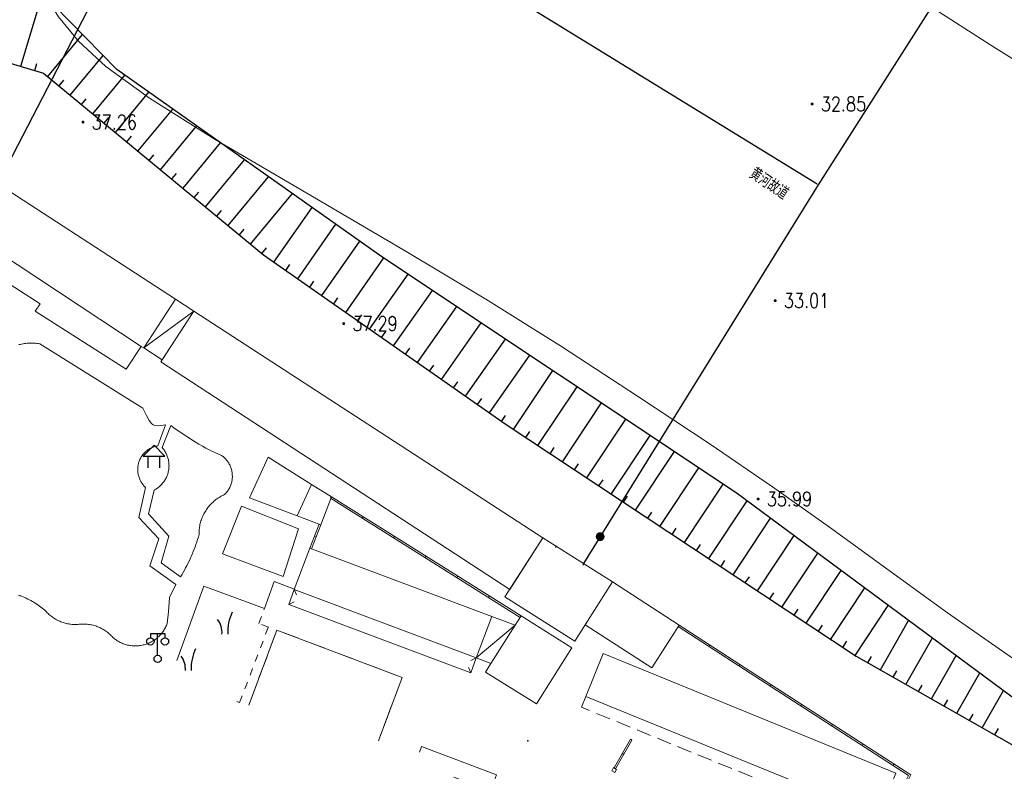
# Model space of a CAD drawing. Extents: x 39508475 to 39522402, y 3783947 to 3795549.
# Tile 211 of 256: x 39518786 to 39518921, y 3790324 to 3790427. Entities that reach past the tile are written whole.
import ezdxf
from ezdxf.enums import TextEntityAlignment as Align

# ---------------------------------------------------------------- set-up
doc = ezdxf.new("R2010")
doc.units = 0
doc.header["$PDSIZE"] = 0.2
for name, pattern in [('X0', [4, 3, -1]), ('X5', [3, 2, -1]), ('X6', [2, 1, -1])]:
    doc.linetypes.add(name, pattern=pattern)
doc.layers.get('0').update_dxf_attribs({"linetype": 'CONTINUOUS'})
doc.layers.get('Defpoints').update_dxf_attribs({"linetype": 'CONTINUOUS'})
for name, color, linetype in [('DLDW', 14, 'CONTINUOUS'), ('DLSS', 4, 'CONTINUOUS'), ('DMTZ', 3, 'CONTINUOUS'), ('GCD', 1, 'CONTINUOUS'), ('JCDL_CLKZD', 142, 'CONTINUOUS'), ('JCDL_DMX_F', 30, 'CONTINUOUS'), ('JCDL_JMDD_F', 231, 'CONTINUOUS'), ('JCDL_JMDM_F', 231, 'CONTINUOUS'), ('JCDL_JMDX_F', 231, 'CONTINUOUS'), ('JCDL_ZBM', 3, 'CONTINUOUS'), ('JMD', 6, 'CONTINUOUS'), ('SXSS', 5, 'CONTINUOUS'), ('ZBTZ', 3, 'CONTINUOUS'), ('ZJ', 7, 'CONTINUOUS'), ('断面线', 2, 'CONTINUOUS')]:
    doc.layers.add(name, color=color, linetype=linetype)
for name, color, linetype, lineweight in [('JCDL_JMDX', 1, 'CONTINUOUS', 0), ('JCDL_SXM', 5, 'CONTINUOUS', 0), ('JCDL_ZBX_F', 7, 'CONTINUOUS', 0), ('TEXTL_ZJ', 7, 'CONTINUOUS', 0), ('管理边界', 1, 'CONTINUOUS', 30)]:
    doc.layers.add(name, color=color, linetype=linetype, lineweight=lineweight)
doc.styles.add('HZ', font='rs', dxfattribs={"width": 0.8, "bigfont": 'hztxt'})
doc.styles.get("Standard").update_dxf_attribs({"font": 'txt', "width": 1.1})
doc.linetypes.add('X19', pattern='A,4.5,[145,symbolx.shx,S=1,R=0,X=0,Y=1],4.5,-0.5,[146,symbolx.shx,S=1,R=0,X=0,Y=0],-0.5', length=10)
doc.linetypes.add('X35', pattern='A,2,[150,AAA.SHX,S=1,R=0,X=0,Y=1],2,[177,AAA.SHX,S=1,R=0,X=0,Y=0.8],1e-09', length=4)
doc.dimstyles.get("Standard").update_dxf_attribs({"dimtxt": 0.18, "dimasz": 0.18, "dimexe": 0.18, "dimexo": 0.0625, "dimgap": 0.09, "dimtad": 0, "dimtih": 1, "dimtoh": 1, "dimdec": 4, "dimzin": 0, "dimdsep": 46, "dimtxsty": 'Standard', "dimcen": 0.09, "dimadec": 0, "dimazin": 0, "dimtfac": 1, "dimtdec": 4, "dimtofl": 0, "dimtmove": 0, "dimatfit": 3, "dimfxl": 1, "dimtolj": 1, "dimtzin": 0, "dimarcsym": 0})

# ---------------------------------------------------------------- blocks, each defined once
blk = doc.blocks.new('9381003')
at = {"color": 0}
for centre, radius, start, end in [((6.45, 0.35), 6.0601, 154.069194, 183.310942), ((-3.325, 0.2125), 2.9327, 355.844786, 37.553702)]:
    blk.add_arc(centre, radius, start, end, dxfattribs=at)
blk = doc.blocks.new('3521000')
at = {"color": 0}
for p, q in [((-1, 3.5), (1, 3.5)), ((0, 0.5), (0, 3.5))]:
    blk.add_line(p, q, dxfattribs=at)
at = {"color": 0, "linetype": 'Continuous', "flags": 128}
for points in [[(-1, 3.5), (-1, 2.9)], [(1, 3.5), (1, 2.9)]]:
    blk.add_lwpolyline(points, dxfattribs=at)
at = {"color": 0}
for centre in [(-1, 2.4), (1, 2.4), (0, 0)]:
    blk.add_circle(centre, 0.5, dxfattribs=at)
blk = doc.blocks.new('3621000')
at = {"color": 0}
for p, q in [((0, 3.1), (-1.5, 1.6)), ((1.5, 1.6), (0, 3.1)), ((-1.5, 1.6), (1.5, 1.6)), ((-0.8, 0), (-0.8, 1.6)), ((0.8, 0), (0.8, 1.6))]:
    blk.add_line(p, q, dxfattribs=at)
blk = doc.blocks.new('gc200')
at = {"const_width": 0.2}
blk.add_lwpolyline([(-0.1, 0, 1), (0.1, 0, 1)], format="xyb", close=True, dxfattribs=at)
blk = doc.blocks.new('*D331')
at = {"layer": 'Defpoints', "color": 0, "linetype": 'Continuous', "transparency": 16777216}
for p in [(39518809.88, 3790456.86), (39518895.07, 3790404.49), (39518895.07, 3790404.49)]:
    blk.add_point(p, dxfattribs=at)
at = {"layer": '管理边界', "color": 0, "linetype": 'Continuous', "lineweight": -2, "transparency": 16777216}
for p, q in [((39518809.91, 3790456.91), (39518809.97, 3790457.01)), ((39518810.03, 3790456.76), (39518852.18, 3790430.85)), ((39518894.92, 3790404.58), (39518852.77, 3790430.49)), ((39518895.1, 3790404.54), (39518895.17, 3790404.64))]:
    blk.add_line(p, q, dxfattribs=at)
at = {"layer": '管理边界', "color": 0, "linetype": 'Continuous', "transparency": 16777216}
for points in [[(39518810.04, 3790456.79), (39518810.01, 3790456.74), (39518809.88, 3790456.86)], [(39518894.93, 3790404.61), (39518894.9, 3790404.56), (39518895.07, 3790404.49)]]:
    blk.add_solid(points, dxfattribs=at)
at = {"layer": '管理边界', "color": 0, "linetype": 'Continuous', "transparency": 16777216, "insert": (39518852.47, 3790430.67), "char_height": 0.18, "attachment_point": 5}
blk.add_mtext('\\A1;100.0032', dxfattribs=at)

msp = doc.modelspace()

# ---------------------------------------------------------------- linework, layer by layer
at = {"layer": 'DLSS', "linetype": 'Continuous', "lineweight": 0}
for points in [[(39518805.822, 3790371.651), (39518804.757, 3790368.768)], [(39518806.533, 3790371.54501), (39518805.364, 3790368.53401)], [(39518803.099, 3790363.08901), (39518802.17999, 3790358.95801), (39518804.89, 3790356.06101), (39518803.699, 3790352.363), (39518807.232, 3790349.798)], [(39518807.876, 3790350.84401), (39518805.235, 3790352.776), (39518806.296, 3790356.43101), (39518803.48299, 3790359.453), (39518804.263, 3790362.71299)]]:
    msp.add_lwpolyline(points, dxfattribs=at)
at = {"layer": 'DLSS', "linetype": 'X6', "lineweight": 0}
msp.add_lwpolyline([(39518815.56274, 3790333.8088), (39518815.957, 3790333.647), (39518819.886, 3790343.983), (39518818.57102, 3790344.48286), (39518819.353, 3790346.54)], dxfattribs=at)
at = {"layer": 'DLSS', "color": 114, "linetype": 'X0', "lineweight": 0, "true_color": 0x009944}
for points in [[(39518817.20335, 3790333.27784), (39518821.047, 3790343.561), (39518838.187, 3790337.06)], [(39518838.187, 3790337.06), (39518834.93221, 3790328.41626)], [(39518840.55888, 3790326.87333), (39518840.804, 3790327.632), (39518851.07601, 3790323.753), (39518850.24276, 3790321.5465), (39518845.25167, 3790323.43128)]]:
    msp.add_lwpolyline(points, dxfattribs=at)
at = {"layer": 'DMTZ', "linetype": 'Continuous'}
for p, q in [((39518786.03368, 3790420.71915), (39518789.00781, 3790430.68733)), ((39518789.72662, 3790419.31331), (39518794.47912, 3790425.05545)), ((39518792.8081, 3790416.76291), (39518797.28284, 3790422.16945)), ((39518787.95019, 3790420.14733), (39518788.2361, 3790421.10559)), ((39518795.88957, 3790414.21252), (39518800.24535, 3790419.47532)), ((39518791.26736, 3790418.03811), (39518791.90496, 3790418.80848)), ((39518798.97105, 3790411.66213), (39518803.52286, 3790417.16179)), ((39518794.34883, 3790415.48772), (39518794.98643, 3790416.25809)), ((39518802.05252, 3790409.11173), (39518806.80038, 3790414.84826)), ((39518797.43031, 3790412.93732), (39518798.06791, 3790413.70769)), ((39518805.134, 3790406.56134), (39518810.0779, 3790412.53474)), ((39518800.51179, 3790410.38693), (39518801.14938, 3790411.1573)), ((39518808.21548, 3790404.01095), (39518813.35542, 3790410.22121)), ((39518803.59326, 3790407.83654), (39518804.23086, 3790408.60691)), ((39518811.29695, 3790401.46055), (39518816.63294, 3790407.90768)), ((39518806.67474, 3790405.28614), (39518807.31234, 3790406.05651)), ((39518814.37843, 3790398.91016), (39518819.91045, 3790405.59415)), ((39518809.75621, 3790402.73575), (39518810.39381, 3790403.50612)), ((39518817.4599, 3790396.35977), (39518823.18797, 3790403.28062)), ((39518812.83769, 3790400.18536), (39518813.47529, 3790400.95573)), ((39518820.62528, 3790393.91949), (39518825.8588, 3790401.39535)), ((39518815.91917, 3790397.63496), (39518816.55676, 3790398.40533)), ((39518823.90212, 3790391.62552), (39518829.1267, 3790399.08861)), ((39518827.17896, 3790389.33155), (39518832.3946, 3790396.78187)), ((39518819.00064, 3790395.08457), (39518819.63824, 3790395.85494)), ((39518830.45581, 3790387.03758), (39518835.66721, 3790394.48185)), ((39518822.2637, 3790392.77251), (39518822.83719, 3790393.59172)), ((39518825.54054, 3790390.47854), (39518826.11404, 3790391.29775)), ((39518833.73265, 3790384.74361), (39518838.99603, 3790392.26213)), ((39518837.00949, 3790382.44963), (39518842.32485, 3790390.0424)), ((39518828.81739, 3790388.18456), (39518829.39088, 3790389.00377)), ((39518840.28633, 3790380.15566), (39518845.65367, 3790387.82267)), ((39518832.09423, 3790385.89059), (39518832.66772, 3790386.7098)), ((39518835.37107, 3790383.59662), (39518835.94456, 3790384.41583)), ((39518843.56317, 3790377.86169), (39518848.98248, 3790385.60294)), ((39518846.84002, 3790375.56772), (39518852.3113, 3790383.38322)), ((39518838.64791, 3790381.30265), (39518839.2214, 3790382.12186)), ((39518850.11686, 3790373.27375), (39518855.64012, 3790381.16349)), ((39518841.92475, 3790379.00868), (39518842.49825, 3790379.82789)), ((39518853.41374, 3790371.0092), (39518858.75991, 3790379.08315)), ((39518845.20159, 3790376.7147), (39518845.77509, 3790377.53392)), ((39518856.74887, 3790368.80084), (39518862.08789, 3790376.86398)), ((39518848.47844, 3790374.42073), (39518849.05193, 3790375.23994)), ((39518860.08401, 3790366.59248), (39518865.41587, 3790374.64481)), ((39518851.75528, 3790372.12676), (39518852.32877, 3790372.94597)), ((39518863.41915, 3790364.38411), (39518868.74385, 3790372.42564)), ((39518855.08131, 3790369.90502), (39518855.6334, 3790370.73881)), ((39518866.75428, 3790362.17575), (39518872.07183, 3790370.20647)), ((39518858.41644, 3790367.69666), (39518858.96853, 3790368.53044)), ((39518870.08942, 3790359.96738), (39518875.39981, 3790367.9873)), ((39518861.75158, 3790365.48829), (39518862.30367, 3790366.32208)), ((39518873.42455, 3790357.75902), (39518878.72779, 3790365.76813)), ((39518865.08671, 3790363.27993), (39518865.6388, 3790364.11371)), ((39518876.75969, 3790355.55066), (39518882.05578, 3790363.54896)), ((39518868.42185, 3790361.07157), (39518868.97394, 3790361.90535)), ((39518880.09482, 3790353.34229), (39518885.33339, 3790361.25373)), ((39518871.75698, 3790358.8632), (39518872.30908, 3790359.69699)), ((39518883.42996, 3790351.13393), (39518888.55234, 3790358.8699)), ((39518875.09212, 3790356.65484), (39518875.64421, 3790357.48862)), ((39518886.76509, 3790348.92557), (39518891.77129, 3790356.48607)), ((39518878.42726, 3790354.44648), (39518878.97935, 3790355.28026)), ((39518890.10023, 3790346.7172), (39518894.99024, 3790354.10223)), ((39518881.76239, 3790352.23811), (39518882.31448, 3790353.0719)), ((39518885.09753, 3790350.02975), (39518885.64962, 3790350.86353)), ((39518893.43537, 3790344.50884), (39518898.20919, 3790351.7184)), ((39518888.43266, 3790347.82138), (39518888.98475, 3790348.65517)), ((39518896.7705, 3790342.30047), (39518901.42813, 3790349.33457)), ((39518900.10564, 3790340.09211), (39518904.64708, 3790346.95073)), ((39518891.7678, 3790345.61302), (39518892.31989, 3790346.4468)), ((39518895.10293, 3790343.40466), (39518895.65502, 3790344.23844)), ((39518903.57671, 3790338.10508), (39518907.43109, 3790344.88901)), ((39518898.43807, 3790341.19629), (39518898.99016, 3790342.03008)), ((39518907.05456, 3790336.12909), (39518910.66917, 3790342.491)), ((39518910.53242, 3790334.1531), (39518913.90725, 3790340.093)), ((39518901.83778, 3790339.09307), (39518902.33178, 3790339.96254)), ((39518905.31563, 3790337.11708), (39518905.80963, 3790337.98655)), ((39518914.01027, 3790332.17711), (39518917.14533, 3790337.695)), ((39518908.79349, 3790335.14109), (39518909.28749, 3790336.01056)), ((39518917.48812, 3790330.20112), (39518920.38341, 3790335.297)), ((39518912.27134, 3790333.1651), (39518912.76534, 3790334.03457)), ((39518915.7492, 3790331.18912), (39518916.24319, 3790332.05858)), ((39518919.22705, 3790329.21313), (39518919.72105, 3790330.08259))]:
    msp.add_line(p, q, dxfattribs=at)
at = {"layer": 'DMTZ', "linetype": 'Continuous', "flags": 128}
msp.add_lwpolyline([(39518766.98377, 3790435.97477), (39518772.80104, 3790428.43174), (39518778.6183, 3790422.93161), (39518789.15226, 3790419.78868), (39518819.21804, 3790394.90464), (39518852.26723, 3790371.76837), (39518900.26414, 3790339.98715), (39518958.78705, 3790306.73659), (39518971.30739, 3790296.41018), (39518979.14409, 3790289.28611), (39518994.64907, 3790278.98428), (39519021.4464, 3790263.0335), (39519065.8058, 3790234.45974), (39519103.2704, 3790212.60929), (39519127.47673, 3790199.05445)], dxfattribs=at)
at = {"layer": 'DMTZ', "linetype": 'X35', "lineweight": 0}
for points in [[(39518785.77942, 3790382.62023), (39518785.96535, 3790382.66301), (39518786.15233, 3790382.7009), (39518786.34025, 3790382.73386), (39518786.52897, 3790382.76187), (39518786.71836, 3790382.78492), (39518786.90829, 3790382.80299), (39518787.09863, 3790382.81606), (39518787.28925, 3790382.82414), (39518787.48001, 3790382.8272), (39518787.67079, 3790382.82526), (39518787.86145, 3790382.8183), (39518788.05186, 3790382.80635), (39518788.2419, 3790382.78939), (39518788.43142, 3790382.76746), (39518788.62023, 3790382.74014), (39518802.70065, 3790373.93721), (39518803.21087, 3790372.93696), (39518803.6008, 3790372.24931), (39518803.897, 3790371.83561), (39518804.13217, 3790371.63938), (39518804.37876, 3790371.54523), (39518804.71785, 3790371.5149), (39518805.1887, 3790371.5508), (39518805.822, 3790371.651)], [(39518806.533, 3790371.54501), (39518807.14063, 3790371.11246), (39518808.58747, 3790370.15394), (39518809.64354, 3790369.4653), (39518810.37552, 3790369.0043), (39518810.87118, 3790368.71389), (39518811.31783, 3790368.47413), (39518811.86573, 3790368.20337), (39518812.57439, 3790367.87377), (39518813.49284, 3790367.46131), (39518813.59988, 3790367.38232), (39518813.70359, 3790367.29899), (39518813.80405, 3790367.21177), (39518813.90114, 3790367.12081), (39518813.99469, 3790367.02622), (39518814.08459, 3790366.92815), (39518814.1707, 3790366.82674), (39518814.25289, 3790366.72212), (39518814.33105, 3790366.61446), (39518814.40507, 3790366.50392), (39518814.47483, 3790366.39063), (39518814.54024, 3790366.27478), (39518814.60121, 3790366.15653), (39518814.65763, 3790366.03605), (39518814.70945, 3790365.91352), (39518814.75656, 3790365.7891), (39518814.79892, 3790365.66298), (39518814.83646, 3790365.53535), (39518814.86913, 3790365.40638), (39518814.89687, 3790365.27627), (39518814.91965, 3790365.14519), (39518814.93744, 3790365.01335), (39518814.9502, 3790364.88092), (39518814.95515, 3790364.79887), (39518814.95793, 3790364.74811), (39518814.96061, 3790364.61509), (39518814.95823, 3790364.48207), (39518814.9508, 3790364.34924), (39518814.93834, 3790364.21679), (39518814.92085, 3790364.0849), (39518814.89836, 3790363.95378), (39518814.87091, 3790363.8236), (39518814.83853, 3790363.69456), (39518814.80128, 3790363.56684), (39518814.7592, 3790363.44063), (39518814.71237, 3790363.31611), (39518814.66083, 3790363.19346), (39518814.60467, 3790363.07285), (39518814.54397, 3790362.95446), (39518814.47883, 3790362.83847), (39518814.40932, 3790362.72503), (39518814.33555, 3790362.61431), (39518814.25763, 3790362.50648), (39518814.17567, 3790362.40168), (39518814.08979, 3790362.30007), (39518814.00012, 3790362.2018), (39518813.90648, 3790362.1073), (39518813.74904, 3790362.0368), (39518813.59395, 3790361.96127), (39518813.44117, 3790361.88116), (39518813.29084, 3790361.79655), (39518813.14308, 3790361.70751), (39518812.99804, 3790361.61412), (39518812.85584, 3790361.51646), (39518812.71659, 3790361.41463), (39518812.58044, 3790361.3087), (39518812.44749, 3790361.19877), (39518812.31787, 3790361.08494), (39518812.19169, 3790360.96731), (39518812.06906, 3790360.84598), (39518811.95008, 3790360.72107), (39518811.83487, 3790360.59267), (39518811.72352, 3790360.46091), (39518811.61614, 3790360.3259), (39518811.51282, 3790360.18776), (39518811.41364, 3790360.04661), (39518811.3187, 3790359.90258), (39518811.22809, 3790359.75579), (39518811.14187, 3790359.60637), (39518811.13559, 3790359.5942), (39518811.06013, 3790359.45446), (39518810.98294, 3790359.30019), (39518810.91036, 3790359.14369), (39518810.84247, 3790358.9851), (39518810.77932, 3790358.82457), (39518810.72096, 3790358.66223), (39518810.66746, 3790358.49823), (39518810.61885, 3790358.33271), (39518810.57518, 3790358.16582), (39518810.53648, 3790357.99771), (39518810.5028, 3790357.82853), (39518810.47416, 3790357.65841), (39518810.45058, 3790357.48752), (39518810.43209, 3790357.31601), (39518810.4187, 3790357.14402), (39518810.41043, 3790356.97171), (39518810.40728, 3790356.79923), (39518810.40969, 3790356.62675), (39518810.31164, 3790356.28884), (39518810.20803, 3790355.9526), (39518810.09932, 3790355.61796), (39518809.98554, 3790355.28502), (39518809.8667, 3790354.95385), (39518809.74285, 3790354.62452), (39518809.614, 3790354.29711), (39518809.48018, 3790353.9717), (39518809.34143, 3790353.64837), (39518809.28743, 3790353.52718), (39518809.19778, 3790353.32718), (39518809.04927, 3790353.00821), (39518808.89592, 3790352.69154), (39518808.73777, 3790352.37724), (39518808.57486, 3790352.06538), (39518808.40723, 3790351.75603), (39518808.23491, 3790351.44926), (39518808.05795, 3790351.14516), (39518807.876, 3790350.84401)], [(39518804.757, 3790368.768), (39518804.63228, 3790368.7448), (39518804.50863, 3790368.7164), (39518804.38616, 3790368.68326), (39518804.26507, 3790368.64541), (39518804.14552, 3790368.60292), (39518804.02771, 3790368.55586), (39518803.91179, 3790368.50428), (39518803.79795, 3790368.44827), (39518803.68636, 3790368.38792), (39518803.57718, 3790368.3233), (39518803.47057, 3790368.25452), (39518803.3667, 3790368.18167), (39518803.26571, 3790368.10488), (39518803.16776, 3790368.02425), (39518803.07299, 3790367.9399), (39518802.98154, 3790367.85195), (39518802.89356, 3790367.76055), (39518802.80917, 3790367.66582), (39518802.72849, 3790367.5679), (39518802.65165, 3790367.46695), (39518802.57876, 3790367.36311), (39518802.50994, 3790367.25653), (39518802.44527, 3790367.14738), (39518802.38486, 3790367.03581), (39518802.3288, 3790366.922), (39518802.27717, 3790366.80611), (39518802.23005, 3790366.68831), (39518802.18751, 3790366.56879), (39518802.14962, 3790366.44771), (39518802.11642, 3790366.32526), (39518802.08796, 3790366.20162), (39518802.0643, 3790366.07698), (39518802.04547, 3790365.95151), (39518802.04489, 3790365.94389), (39518802.03148, 3790365.82541), (39518802.02237, 3790365.69887), (39518802.01815, 3790365.57207), (39518802.01883, 3790365.4452), (39518802.02439, 3790365.31846), (39518802.03484, 3790365.19202), (39518802.05016, 3790365.06608), (39518802.07033, 3790364.94082), (39518802.09531, 3790364.81643), (39518802.12508, 3790364.6931), (39518802.15957, 3790364.57101), (39518802.19875, 3790364.45034), (39518802.24256, 3790364.33128), (39518802.29093, 3790364.21399), (39518802.34378, 3790364.09865), (39518802.40105, 3790363.98544), (39518802.46263, 3790363.87452), (39518802.52846, 3790363.76606), (39518802.59841, 3790363.66022), (39518802.6724, 3790363.55716), (39518802.7503, 3790363.45702), (39518802.83201, 3790363.35997), (39518802.91741, 3790363.26614), (39518803.00635, 3790363.17567), (39518803.099, 3790363.08901)], [(39518804.263, 3790362.71299), (39518804.38334, 3790362.77736), (39518804.50106, 3790362.84642), (39518804.61619, 3790362.91971), (39518804.72859, 3790362.99712), (39518804.8381, 3790363.07857), (39518804.94459, 3790363.16394), (39518805.0479, 3790363.25311), (39518805.14791, 3790363.34598), (39518805.24448, 3790363.44242), (39518805.33749, 3790363.5423), (39518805.42681, 3790363.6455), (39518805.51232, 3790363.75186), (39518805.59392, 3790363.86126), (39518805.67149, 3790363.97356), (39518805.74493, 3790364.08859), (39518805.81415, 3790364.20621), (39518805.87905, 3790364.32627), (39518805.93955, 3790364.44861), (39518805.99557, 3790364.57306), (39518806.04704, 3790364.69946), (39518806.09388, 3790364.82765), (39518806.13604, 3790364.95746), (39518806.17345, 3790365.08871), (39518806.20101, 3790365.20101), (39518806.20608, 3790365.22123), (39518806.23388, 3790365.35485), (39518806.2568, 3790365.48939), (39518806.27483, 3790365.62467), (39518806.28793, 3790365.76052), (39518806.29609, 3790365.89675), (39518806.2993, 3790366.03319), (39518806.29756, 3790366.16966), (39518806.29086, 3790366.30598), (39518806.27922, 3790366.44196), (39518806.26265, 3790366.57743), (39518806.24117, 3790366.71221), (39518806.21481, 3790366.84612), (39518806.18361, 3790366.97898), (39518806.14761, 3790367.11062), (39518806.10685, 3790367.24087), (39518806.06139, 3790367.36956), (39518806.01128, 3790367.49651), (39518805.9566, 3790367.62156), (39518805.89742, 3790367.74453), (39518805.83381, 3790367.86529), (39518805.76586, 3790367.98365), (39518805.69366, 3790368.09946), (39518805.6173, 3790368.21258), (39518805.53688, 3790368.32285), (39518805.45252, 3790368.43013), (39518805.364, 3790368.53401)], [(39518807.232, 3790349.798), (39518806.35798, 3790348.03679), (39518806.24941, 3790346.08247), (39518806.05156, 3790344.46873), (39518805.99803, 3790344.32512), (39518805.93937, 3790344.18351), (39518805.87605, 3790344.04393), (39518805.80815, 3790343.90652), (39518805.73572, 3790343.77144), (39518805.65886, 3790343.63884), (39518805.57765, 3790343.50885), (39518805.49218, 3790343.38162), (39518805.40253, 3790343.2573), (39518805.30882, 3790343.13602), (39518805.21114, 3790343.01791), (39518805.1096, 3790342.9031), (39518805.0043, 3790342.79172), (39518804.89538, 3790342.68389), (39518804.78294, 3790342.57973), (39518804.66711, 3790342.47935), (39518804.54802, 3790342.38286), (39518804.4258, 3790342.29038), (39518804.30058, 3790342.20199), (39518804.1725, 3790342.1178), (39518804.0417, 3790342.03791), (39518803.90832, 3790341.96239), (39518803.77252, 3790341.89133), (39518803.63443, 3790341.82482), (39518803.49422, 3790341.76291), (39518803.35203, 3790341.70569), (39518803.20803, 3790341.6532), (39518803.06236, 3790341.60552), (39518802.9152, 3790341.5627), (39518802.76904, 3790341.52576), (39518802.76669, 3790341.52477), (39518802.61701, 3790341.49179), (39518802.46632, 3790341.46378), (39518802.31479, 3790341.44078), (39518802.16257, 3790341.42282), (39518802.00984, 3790341.40991), (39518801.85677, 3790341.40207), (39518801.70353, 3790341.3993), (39518801.55027, 3790341.40162), (39518801.39718, 3790341.40901), (39518801.24442, 3790341.42147), (39518801.09215, 3790341.43899), (39518800.94055, 3790341.46154), (39518800.78978, 3790341.48911), (39518800.64, 3790341.52165), (39518800.49139, 3790341.55914), (39518800.3441, 3790341.60154), (39518800.19829, 3790341.64879), (39518800.05413, 3790341.70085), (39518799.91178, 3790341.75766), (39518799.77138, 3790341.81915), (39518799.6331, 3790341.88526), (39518799.49709, 3790341.95592), (39518799.36349, 3790342.03105), (39518799.23246, 3790342.11056), (39518799.10413, 3790342.19437), (39518798.97866, 3790342.28239), (39518798.85616, 3790342.37452), (39518798.73679, 3790342.47065), (39518798.62067, 3790342.57069), (39518798.50822, 3790342.67483), (39518798.39769, 3790342.79159), (39518798.2834, 3790342.90469), (39518798.16577, 3790343.01429), (39518798.04488, 3790343.1203), (39518797.92085, 3790343.22262), (39518797.7938, 3790343.32115), (39518797.66383, 3790343.41581), (39518797.53108, 3790343.50652), (39518797.39565, 3790343.59318), (39518797.25767, 3790343.67572), (39518797.11727, 3790343.75407), (39518796.97457, 3790343.82815), (39518796.8297, 3790343.8979), (39518796.6828, 3790343.96326), (39518796.53399, 3790344.02416), (39518796.42028, 3790344.06679), (39518796.38342, 3790344.08054), (39518796.23122, 3790344.13237), (39518796.07752, 3790344.17959), (39518795.92248, 3790344.22215), (39518795.76622, 3790344.26003), (39518795.60889, 3790344.29318), (39518795.45063, 3790344.32157), (39518795.29159, 3790344.34519), (39518795.13191, 3790344.364), (39518794.97174, 3790344.37799), (39518794.81121, 3790344.38715), (39518794.65049, 3790344.39148), (39518794.4897, 3790344.39095), (39518794.32901, 3790344.38558), (39518794.16858, 3790344.37498), (39518794.01028, 3790344.3564), (39518793.85145, 3790344.34293), (39518793.69229, 3790344.33418), (39518793.53295, 3790344.33017), (39518793.37355, 3790344.3309), (39518793.21425, 3790344.33637), (39518793.05518, 3790344.34657), (39518792.89648, 3790344.36149), (39518792.7383, 3790344.38113), (39518792.58077, 3790344.40545), (39518792.42403, 3790344.43445), (39518792.26822, 3790344.4681), (39518792.11349, 3790344.50636), (39518791.95996, 3790344.54921), (39518791.80777, 3790344.5966), (39518791.65705, 3790344.64849), (39518791.55299, 3790344.68771), (39518791.50795, 3790344.70484), (39518791.36059, 3790344.7656), (39518791.21509, 3790344.83071), (39518791.0716, 3790344.90012), (39518790.93024, 3790344.97376), (39518790.79112, 3790345.05157), (39518790.65438, 3790345.13348), (39518790.52014, 3790345.21943), (39518790.38851, 3790345.30932), (39518790.25961, 3790345.40309), (39518790.13355, 3790345.50064), (39518790.01045, 3790345.60191), (39518789.89042, 3790345.70678), (39518789.77355, 3790345.81518), (39518789.65996, 3790345.927), (39518789.54974, 3790346.04215), (39518789.443, 3790346.16053), (39518789.34012, 3790346.28228), (39518789.16051, 3790346.43194), (39518788.97759, 3790346.57756), (39518788.79171, 3790346.71937), (39518788.60294, 3790346.85731), (39518788.41137, 3790346.99133), (39518788.21707, 3790347.12137), (39518788.02013, 3790347.24737), (39518787.82063, 3790347.36928), (39518787.61865, 3790347.48705), (39518787.41429, 3790347.60062), (39518787.20763, 3790347.70995), (39518786.99875, 3790347.815), (39518786.78776, 3790347.91571), (39518786.57473, 3790348.01205), (39518786.35975, 3790348.10396), (39518786.14293, 3790348.19143), (39518785.96602, 3790348.25855), (39518785.92435, 3790348.2744), (39518785.7041, 3790348.35284)]]:
    msp.add_lwpolyline(points, dxfattribs=at)
at = {"layer": 'JCDL_CLKZD'}
msp.add_point((39518855.361, 3790328.43), dxfattribs=at)
at = {"layer": 'JCDL_DMX_F', "color": 3, "linetype": 'X35', "lineweight": 0}
for points in [[(39518785.77942, 3790382.62023), (39518785.96535, 3790382.66301), (39518786.15233, 3790382.7009), (39518786.34025, 3790382.73386), (39518786.52897, 3790382.76187), (39518786.71836, 3790382.78492), (39518786.90829, 3790382.80299), (39518787.09863, 3790382.81606), (39518787.28925, 3790382.82414), (39518787.48001, 3790382.8272), (39518787.67079, 3790382.82526), (39518787.86145, 3790382.8183), (39518788.05186, 3790382.80635), (39518788.2419, 3790382.78939), (39518788.43142, 3790382.76746), (39518788.62023, 3790382.74014), (39518802.70065, 3790373.93721), (39518803.21087, 3790372.93696), (39518803.6008, 3790372.24931), (39518803.897, 3790371.83561), (39518804.13217, 3790371.63938), (39518804.37876, 3790371.54523), (39518804.71785, 3790371.5149), (39518805.1887, 3790371.5508), (39518805.822, 3790371.651)], [(39518806.533, 3790371.54501), (39518807.14063, 3790371.11246), (39518808.58747, 3790370.15394), (39518809.64354, 3790369.4653), (39518810.37552, 3790369.0043), (39518810.87118, 3790368.71389), (39518811.31783, 3790368.47413), (39518811.86573, 3790368.20337), (39518812.57439, 3790367.87377), (39518813.49284, 3790367.46131), (39518813.59988, 3790367.38232), (39518813.70359, 3790367.29899), (39518813.80405, 3790367.21177), (39518813.90114, 3790367.12081), (39518813.99469, 3790367.02622), (39518814.08459, 3790366.92815), (39518814.1707, 3790366.82674), (39518814.25289, 3790366.72212), (39518814.33105, 3790366.61446), (39518814.40507, 3790366.50392), (39518814.47483, 3790366.39063), (39518814.54024, 3790366.27478), (39518814.60121, 3790366.15653), (39518814.65763, 3790366.03605), (39518814.70945, 3790365.91352), (39518814.75656, 3790365.7891), (39518814.79892, 3790365.66298), (39518814.83646, 3790365.53535), (39518814.86913, 3790365.40638), (39518814.89687, 3790365.27627), (39518814.91965, 3790365.14519), (39518814.93744, 3790365.01335), (39518814.9502, 3790364.88092), (39518814.95515, 3790364.79887), (39518814.95793, 3790364.74811), (39518814.96061, 3790364.61509), (39518814.95823, 3790364.48207), (39518814.9508, 3790364.34924), (39518814.93834, 3790364.21679), (39518814.92085, 3790364.0849), (39518814.89836, 3790363.95378), (39518814.87091, 3790363.8236), (39518814.83853, 3790363.69456), (39518814.80128, 3790363.56684), (39518814.7592, 3790363.44063), (39518814.71237, 3790363.31611), (39518814.66083, 3790363.19346), (39518814.60467, 3790363.07285), (39518814.54397, 3790362.95446), (39518814.47883, 3790362.83847), (39518814.40932, 3790362.72503), (39518814.33555, 3790362.61431), (39518814.25763, 3790362.50648), (39518814.17567, 3790362.40168), (39518814.08979, 3790362.30007), (39518814.00012, 3790362.2018), (39518813.90648, 3790362.1073), (39518813.74904, 3790362.0368), (39518813.59395, 3790361.96127), (39518813.44117, 3790361.88116), (39518813.29084, 3790361.79655), (39518813.14308, 3790361.70751), (39518812.99804, 3790361.61412), (39518812.85584, 3790361.51646), (39518812.71659, 3790361.41463), (39518812.58044, 3790361.3087), (39518812.44749, 3790361.19877), (39518812.31787, 3790361.08494), (39518812.19169, 3790360.96731), (39518812.06906, 3790360.84598), (39518811.95008, 3790360.72107), (39518811.83487, 3790360.59267), (39518811.72352, 3790360.46091), (39518811.61614, 3790360.3259), (39518811.51282, 3790360.18776), (39518811.41364, 3790360.04661), (39518811.3187, 3790359.90258), (39518811.22809, 3790359.75579), (39518811.14187, 3790359.60637), (39518811.13559, 3790359.5942), (39518811.06013, 3790359.45446), (39518810.98294, 3790359.30019), (39518810.91036, 3790359.14369), (39518810.84247, 3790358.9851), (39518810.77932, 3790358.82457), (39518810.72096, 3790358.66223), (39518810.66746, 3790358.49823), (39518810.61885, 3790358.33271), (39518810.57518, 3790358.16582), (39518810.53648, 3790357.99771), (39518810.5028, 3790357.82853), (39518810.47416, 3790357.65841), (39518810.45058, 3790357.48752), (39518810.43209, 3790357.31601), (39518810.4187, 3790357.14402), (39518810.41043, 3790356.97171), (39518810.40728, 3790356.79923), (39518810.40969, 3790356.62675), (39518810.31164, 3790356.28884), (39518810.20803, 3790355.9526), (39518810.09932, 3790355.61796), (39518809.98554, 3790355.28502), (39518809.8667, 3790354.95385), (39518809.74285, 3790354.62452), (39518809.614, 3790354.29711), (39518809.48018, 3790353.9717), (39518809.34143, 3790353.64837), (39518809.28743, 3790353.52718), (39518809.19778, 3790353.32718), (39518809.04927, 3790353.00821), (39518808.89592, 3790352.69154), (39518808.73777, 3790352.37724), (39518808.57486, 3790352.06538), (39518808.40723, 3790351.75603), (39518808.23491, 3790351.44926), (39518808.05795, 3790351.14516), (39518807.876, 3790350.84401)], [(39518804.757, 3790368.768), (39518804.63228, 3790368.7448), (39518804.50863, 3790368.7164), (39518804.38616, 3790368.68326), (39518804.26507, 3790368.64541), (39518804.14552, 3790368.60292), (39518804.02771, 3790368.55586), (39518803.91179, 3790368.50428), (39518803.79795, 3790368.44827), (39518803.68636, 3790368.38792), (39518803.57718, 3790368.3233), (39518803.47057, 3790368.25452), (39518803.3667, 3790368.18167), (39518803.26571, 3790368.10488), (39518803.16776, 3790368.02425), (39518803.07299, 3790367.9399), (39518802.98154, 3790367.85195), (39518802.89356, 3790367.76055), (39518802.80917, 3790367.66582), (39518802.72849, 3790367.5679), (39518802.65165, 3790367.46695), (39518802.57876, 3790367.36311), (39518802.50994, 3790367.25653), (39518802.44527, 3790367.14738), (39518802.38486, 3790367.03581), (39518802.3288, 3790366.922), (39518802.27717, 3790366.80611), (39518802.23005, 3790366.68831), (39518802.18751, 3790366.56879), (39518802.14962, 3790366.44771), (39518802.11642, 3790366.32526), (39518802.08796, 3790366.20162), (39518802.0643, 3790366.07698), (39518802.04547, 3790365.95151), (39518802.04489, 3790365.94389), (39518802.03148, 3790365.82541), (39518802.02237, 3790365.69887), (39518802.01815, 3790365.57207), (39518802.01883, 3790365.4452), (39518802.02439, 3790365.31846), (39518802.03484, 3790365.19202), (39518802.05016, 3790365.06608), (39518802.07033, 3790364.94082), (39518802.09531, 3790364.81643), (39518802.12508, 3790364.6931), (39518802.15957, 3790364.57101), (39518802.19875, 3790364.45034), (39518802.24256, 3790364.33128), (39518802.29093, 3790364.21399), (39518802.34378, 3790364.09865), (39518802.40105, 3790363.98544), (39518802.46263, 3790363.87452), (39518802.52846, 3790363.76606), (39518802.59841, 3790363.66022), (39518802.6724, 3790363.55716), (39518802.7503, 3790363.45702), (39518802.83201, 3790363.35997), (39518802.91741, 3790363.26614), (39518803.00635, 3790363.17567), (39518803.099, 3790363.08901)], [(39518804.263, 3790362.71299), (39518804.38334, 3790362.77736), (39518804.50106, 3790362.84642), (39518804.61619, 3790362.91971), (39518804.72859, 3790362.99712), (39518804.8381, 3790363.07857), (39518804.94459, 3790363.16394), (39518805.0479, 3790363.25311), (39518805.14791, 3790363.34598), (39518805.24448, 3790363.44242), (39518805.33749, 3790363.5423), (39518805.42681, 3790363.6455), (39518805.51232, 3790363.75186), (39518805.59392, 3790363.86126), (39518805.67149, 3790363.97356), (39518805.74493, 3790364.08859), (39518805.81415, 3790364.20621), (39518805.87905, 3790364.32627), (39518805.93955, 3790364.44861), (39518805.99557, 3790364.57306), (39518806.04704, 3790364.69946), (39518806.09388, 3790364.82765), (39518806.13604, 3790364.95746), (39518806.17345, 3790365.08871), (39518806.20101, 3790365.20101), (39518806.20608, 3790365.22123), (39518806.23388, 3790365.35485), (39518806.2568, 3790365.48939), (39518806.27483, 3790365.62467), (39518806.28793, 3790365.76052), (39518806.29609, 3790365.89675), (39518806.2993, 3790366.03319), (39518806.29756, 3790366.16966), (39518806.29086, 3790366.30598), (39518806.27922, 3790366.44196), (39518806.26265, 3790366.57743), (39518806.24117, 3790366.71221), (39518806.21481, 3790366.84612), (39518806.18361, 3790366.97898), (39518806.14761, 3790367.11062), (39518806.10685, 3790367.24087), (39518806.06139, 3790367.36956), (39518806.01128, 3790367.49651), (39518805.9566, 3790367.62156), (39518805.89742, 3790367.74453), (39518805.83381, 3790367.86529), (39518805.76586, 3790367.98365), (39518805.69366, 3790368.09946), (39518805.6173, 3790368.21258), (39518805.53688, 3790368.32285), (39518805.45252, 3790368.43013), (39518805.364, 3790368.53401)], [(39518807.232, 3790349.798), (39518806.35798, 3790348.03679), (39518806.24941, 3790346.08247), (39518806.05156, 3790344.46873), (39518805.99803, 3790344.32512), (39518805.93937, 3790344.18351), (39518805.87605, 3790344.04393), (39518805.80815, 3790343.90652), (39518805.73572, 3790343.77144), (39518805.65886, 3790343.63884), (39518805.57765, 3790343.50885), (39518805.49218, 3790343.38162), (39518805.40253, 3790343.2573), (39518805.30882, 3790343.13602), (39518805.21114, 3790343.01791), (39518805.1096, 3790342.9031), (39518805.0043, 3790342.79172), (39518804.89538, 3790342.68389), (39518804.78294, 3790342.57973), (39518804.66711, 3790342.47935), (39518804.54802, 3790342.38286), (39518804.4258, 3790342.29038), (39518804.30058, 3790342.20199), (39518804.1725, 3790342.1178), (39518804.0417, 3790342.03791), (39518803.90832, 3790341.96239), (39518803.77252, 3790341.89133), (39518803.63443, 3790341.82482), (39518803.49422, 3790341.76291), (39518803.35203, 3790341.70569), (39518803.20803, 3790341.6532), (39518803.06236, 3790341.60552), (39518802.9152, 3790341.5627), (39518802.76904, 3790341.52576), (39518802.76669, 3790341.52477), (39518802.61701, 3790341.49179), (39518802.46632, 3790341.46378), (39518802.31479, 3790341.44078), (39518802.16257, 3790341.42282), (39518802.00984, 3790341.40991), (39518801.85677, 3790341.40207), (39518801.70353, 3790341.3993), (39518801.55027, 3790341.40162), (39518801.39718, 3790341.40901), (39518801.24442, 3790341.42147), (39518801.09215, 3790341.43899), (39518800.94055, 3790341.46154), (39518800.78978, 3790341.48911), (39518800.64, 3790341.52165), (39518800.49139, 3790341.55914), (39518800.3441, 3790341.60154), (39518800.19829, 3790341.64879), (39518800.05413, 3790341.70085), (39518799.91178, 3790341.75766), (39518799.77138, 3790341.81915), (39518799.6331, 3790341.88526), (39518799.49709, 3790341.95592), (39518799.36349, 3790342.03105), (39518799.23246, 3790342.11056), (39518799.10413, 3790342.19437), (39518798.97866, 3790342.28239), (39518798.85616, 3790342.37452), (39518798.73679, 3790342.47065), (39518798.62067, 3790342.57069), (39518798.50822, 3790342.67483), (39518798.39769, 3790342.79159), (39518798.2834, 3790342.90469), (39518798.16577, 3790343.01429), (39518798.04488, 3790343.1203), (39518797.92085, 3790343.22262), (39518797.7938, 3790343.32115), (39518797.66383, 3790343.41581), (39518797.53108, 3790343.50652), (39518797.39565, 3790343.59318), (39518797.25767, 3790343.67572), (39518797.11727, 3790343.75407), (39518796.97457, 3790343.82815), (39518796.8297, 3790343.8979), (39518796.6828, 3790343.96326), (39518796.53399, 3790344.02416), (39518796.42028, 3790344.06679), (39518796.38342, 3790344.08054), (39518796.23122, 3790344.13237), (39518796.07752, 3790344.17959), (39518795.92248, 3790344.22215), (39518795.76622, 3790344.26003), (39518795.60889, 3790344.29318), (39518795.45063, 3790344.32157), (39518795.29159, 3790344.34519), (39518795.13191, 3790344.364), (39518794.97174, 3790344.37799), (39518794.81121, 3790344.38715), (39518794.65049, 3790344.39148), (39518794.4897, 3790344.39095), (39518794.32901, 3790344.38558), (39518794.16858, 3790344.37498), (39518794.01028, 3790344.3564), (39518793.85145, 3790344.34293), (39518793.69229, 3790344.33418), (39518793.53295, 3790344.33017), (39518793.37355, 3790344.3309), (39518793.21425, 3790344.33637), (39518793.05518, 3790344.34657), (39518792.89648, 3790344.36149), (39518792.7383, 3790344.38113), (39518792.58077, 3790344.40545), (39518792.42403, 3790344.43445), (39518792.26822, 3790344.4681), (39518792.11349, 3790344.50636), (39518791.95996, 3790344.54921), (39518791.80777, 3790344.5966), (39518791.65705, 3790344.64849), (39518791.55299, 3790344.68771), (39518791.50795, 3790344.70484), (39518791.36059, 3790344.7656), (39518791.21509, 3790344.83071), (39518791.0716, 3790344.90012), (39518790.93024, 3790344.97376), (39518790.79112, 3790345.05157), (39518790.65438, 3790345.13348), (39518790.52014, 3790345.21943), (39518790.38851, 3790345.30932), (39518790.25961, 3790345.40309), (39518790.13355, 3790345.50064), (39518790.01045, 3790345.60191), (39518789.89042, 3790345.70678), (39518789.77355, 3790345.81518), (39518789.65996, 3790345.927), (39518789.54974, 3790346.04215), (39518789.443, 3790346.16053), (39518789.34012, 3790346.28228), (39518789.16051, 3790346.43194), (39518788.97759, 3790346.57756), (39518788.79171, 3790346.71937), (39518788.60294, 3790346.85731), (39518788.41137, 3790346.99133), (39518788.21707, 3790347.12137), (39518788.02013, 3790347.24737), (39518787.82063, 3790347.36928), (39518787.61865, 3790347.48705), (39518787.41429, 3790347.60062), (39518787.20763, 3790347.70995), (39518786.99875, 3790347.815), (39518786.78776, 3790347.91571), (39518786.57473, 3790348.01205), (39518786.35975, 3790348.10396), (39518786.14293, 3790348.19143), (39518785.96602, 3790348.25855), (39518785.92435, 3790348.2744), (39518785.7041, 3790348.35284)]]:
    msp.add_lwpolyline(points, dxfattribs=at)
at = {"layer": 'JCDL_JMDM_F', "lineweight": 0}
for points in [[(39518807.20476, 3790388.85022), (39518802.843, 3790382.163), (39518802.50572, 3790382.38563), (39518782.66888, 3790395.47921), (39518777.753, 3790398.724), (39518781.62901, 3790404.682), (39518781.41797, 3790404.81929), (39518781.75696, 3790405.3418), (39518807.20476, 3790388.85022)], [(39518802.50572, 3790382.38563), (39518800.43599, 3790379.25001), (39518788.02001, 3790387.19), (39518788.67147, 3790388.20872), (39518781.07601, 3790393.066), (39518782.66888, 3790395.47921), (39518802.50572, 3790382.38563)], [(39518857.39333, 3790356.20914), (39518852.888, 3790349.12147), (39518805.18101, 3790380.27201), (39518809.71507, 3790387.22341), (39518857.39333, 3790356.20914)], [(39518819.85699, 3790367.22001), (39518825.787, 3790363.49101), (39518823.828, 3790359.194), (39518817.284, 3790361.65699), (39518819.85699, 3790367.22001)], [(39518816.211, 3790360.501), (39518824.008, 3790357.41601), (39518821.888, 3790350.89999), (39518813.60301, 3790354.01601), (39518816.211, 3790360.501)]]:
    msp.add_lwpolyline(points, dxfattribs=at)
at = {"layer": 'JCDL_JMDX', "color": 6, "linetype": 'Continuous', "lineweight": 0}
for points in [[(39518802.843, 3790382.163), (39518805.34849, 3790380.52879), (39518809.71507, 3790387.22341), (39518807.20476, 3790388.85022), (39518802.843, 3790382.163)], [(39518802.843, 3790382.163), (39518809.71507, 3790387.22341)], [(39518828.50899, 3790361.815), (39518828.37589, 3790361.60338)], [(39518854.29438, 3790345.30121), (39518828.37589, 3790361.60338)], [(39518854.42748, 3790345.51283), (39518828.50899, 3790361.815)], [(39518832.82874, 3790359.09797), (39518832.69564, 3790358.88635)], [(39518826.83102, 3790358.06374), (39518825.55038, 3790354.78853)], [(39518827.06385, 3790357.9727), (39518825.78321, 3790354.69749)], [(39518826.83102, 3790358.06374), (39518827.06385, 3790357.9727)], [(39518826.17789, 3790356.39338), (39518826.41073, 3790356.30234)], [(39518837.14849, 3790356.38094), (39518837.01539, 3790356.16932)], [(39518859.29438, 3790355.09329), (39518859.15842, 3790354.8835)], [(39518825.55038, 3790354.78853), (39518825.78321, 3790354.69749)], [(39518841.46824, 3790353.66391), (39518841.33513, 3790353.45229)], [(39518863.02728, 3790352.67417), (39518862.89131, 3790352.46437)], [(39518845.78799, 3790350.94688), (39518845.65488, 3790350.73526)], [(39518850.10773, 3790348.22985), (39518849.97463, 3790348.01823)], [(39518854.2846, 3790345.6027), (39518854.07298, 3790345.7358)], [(39518854.42748, 3790345.51283), (39518854.29438, 3790345.30121)], [(39518853.61935, 3790344.23151), (39518848.312, 3790339.74701)], [(39518869.379, 3790328.61601), (39518867.19899, 3790324.806), (39518867.14217, 3790324.70666)], [(39518869.59599, 3790328.49185), (39518867.41599, 3790324.68185), (39518867.35917, 3790324.58252)], [(39518869.379, 3790328.61601), (39518869.59599, 3790328.49185)], [(39518868.26058, 3790326.66134), (39518868.47757, 3790326.53718)], [(39518867.14217, 3790324.70666), (39518867.35917, 3790324.58252)]]:
    msp.add_lwpolyline(points, dxfattribs=at)
at = {"layer": 'JCDL_JMDX', "color": 6, "linetype": 'X19', "lineweight": 0}
msp.add_lwpolyline([(39518807.36471, 3790339.41453), (39518811.06395, 3790349.56181), (39518819.353, 3790346.54), (39518820.688, 3790350.202), (39518823.43653, 3790349.16825)], dxfattribs=at)
at = {"layer": 'JCDL_JMDX_F', "linetype": 'Continuous', "lineweight": 0}
for points in [[(39518823.415, 3790349.11099), (39518823.74888, 3790348.384)], [(39518822.67401, 3790347.08099), (39518823.40108, 3790347.4147)], [(39518875.9013, 3790344.03318), (39518884.19099, 3790338.66101), (39518907.4, 3790323.675), (39518904.83961, 3790318.57379)], [(39518876.03594, 3790344.24384), (39518884.32678, 3790338.87092), (39518907.72406, 3790323.76334), (39518905.06304, 3790318.46164)], [(39518880.09724, 3790341.31398), (39518880.2332, 3790341.52378)], [(39518848.312, 3790339.74701), (39518847.5861, 3790339.41074)], [(39518884.19099, 3790338.66101), (39518884.3266, 3790338.87103)], [(39518847.57999, 3790337.70001), (39518847.2439, 3790338.42598)], [(39518888.49375, 3790335.88272), (39518888.62936, 3790336.09275)], [(39518892.69421, 3790333.1705), (39518892.82982, 3790333.38052)], [(39518896.89467, 3790330.45827), (39518897.03028, 3790330.66829)], [(39518901.09512, 3790327.74605), (39518901.23073, 3790327.95607)], [(39518905.29558, 3790325.03382), (39518905.43119, 3790325.24384)], [(39518867.06931, 3790324.74769), (39518867.505, 3790324.50237), (39518867.25969, 3790324.0667), (39518866.824, 3790324.312), (39518867.06931, 3790324.74769)]]:
    msp.add_lwpolyline(points, dxfattribs=at)
at = {"layer": 'JCDL_JMDX_F', "linetype": 'X5', "lineweight": 0}
msp.add_lwpolyline([(39518903.28971, 3790318.13146), (39518902.699, 3790316.685), (39518862.7, 3790333), (39518863.28183, 3790334.45476)], dxfattribs=at)
at = {"layer": 'JCDL_SXM', "linetype": 'Continuous', "lineweight": 0}
for points in [[(39518942.76583, 3790325.71274), (39518934.33939, 3790331.22682), (39518922.3784, 3790339.22569), (39518912.74515, 3790345.90332), (39518904.43116, 3790351.93662), (39518896.60305, 3790357.66212), (39518888.79459, 3790363.18377), (39518880.27762, 3790369.00088), (39518870.37018, 3790375.59353), (39518859.96892, 3790382.36646), (39518849.59734, 3790388.86066), (39518838.28856, 3790395.66021), (39518825.1368, 3790403.32928), (39518812.60475, 3790410.69195), (39518803.62341, 3790416.34077), (39518797.64453, 3790420.66314), (39518793.92415, 3790424.13294), (39518791.16893, 3790427.47906), (39518788.81485, 3790431.33696), (39518786.67479, 3790436.10916), (39518784.54768, 3790442.13857)], [(39518910.76726, 3790428.64488), (39518918.66203, 3790423.61465), (39518925.83282, 3790419.11837)]]:
    msp.add_lwpolyline(points, dxfattribs=at)
at = {"layer": 'JCDL_ZBM', "linetype": 'Continuous', "lineweight": 0}
for points in [[(39518817.20335, 3790333.27784), (39518821.047, 3790343.561), (39518838.187, 3790337.06), (39518834.93221, 3790328.41626)], [(39518840.55888, 3790326.87333), (39518840.804, 3790327.632), (39518851.07601, 3790323.753), (39518850.24276, 3790321.5465), (39518845.25167, 3790323.43128)]]:
    msp.add_lwpolyline(points, dxfattribs=at)
at = {"layer": 'JCDL_ZBX_F', "color": 114, "linetype": 'X0', "lineweight": 0, "true_color": 0x009944}
for points in [[(39518817.20335, 3790333.27784), (39518821.047, 3790343.561), (39518838.187, 3790337.06)], [(39518838.187, 3790337.06), (39518834.93221, 3790328.41626)], [(39518840.55888, 3790326.87333), (39518840.804, 3790327.632), (39518851.07601, 3790323.753), (39518850.24276, 3790321.5465), (39518845.25167, 3790323.43128)]]:
    msp.add_lwpolyline(points, dxfattribs=at)
at = {"layer": 'JMD', "linetype": 'Continuous', "lineweight": 0}
for points in [[(39518802.843, 3790382.163), (39518805.34849, 3790380.52879), (39518809.71507, 3790387.22341), (39518807.20476, 3790388.85022), (39518802.843, 3790382.163)], [(39518802.843, 3790382.163), (39518809.71507, 3790387.22341)], [(39518828.50899, 3790361.815), (39518828.37589, 3790361.60338)], [(39518854.29438, 3790345.30121), (39518828.37589, 3790361.60338)], [(39518854.42748, 3790345.51283), (39518828.50899, 3790361.815)], [(39518832.82874, 3790359.09797), (39518832.69564, 3790358.88635)], [(39518826.83102, 3790358.06374), (39518825.55038, 3790354.78853)], [(39518827.06385, 3790357.9727), (39518825.78321, 3790354.69749)], [(39518826.83102, 3790358.06374), (39518827.06385, 3790357.9727)], [(39518826.17789, 3790356.39338), (39518826.41073, 3790356.30234)], [(39518837.14849, 3790356.38094), (39518837.01539, 3790356.16932)], [(39518859.29438, 3790355.09329), (39518859.15842, 3790354.8835)], [(39518825.55038, 3790354.78853), (39518825.78321, 3790354.69749)], [(39518841.46824, 3790353.66391), (39518841.33513, 3790353.45229)], [(39518863.02728, 3790352.67417), (39518862.89131, 3790352.46437)], [(39518845.78799, 3790350.94688), (39518845.65488, 3790350.73526)], [(39518850.10773, 3790348.22985), (39518849.97463, 3790348.01823)], [(39518854.2846, 3790345.6027), (39518854.07298, 3790345.7358)], [(39518854.42748, 3790345.51283), (39518854.29438, 3790345.30121)], [(39518853.61935, 3790344.23151), (39518848.312, 3790339.74701)], [(39518869.379, 3790328.61601), (39518867.19899, 3790324.806), (39518867.14217, 3790324.70666)], [(39518869.59599, 3790328.49185), (39518867.41599, 3790324.68185), (39518867.35917, 3790324.58252)], [(39518869.379, 3790328.61601), (39518869.59599, 3790328.49185)], [(39518868.26058, 3790326.66134), (39518868.47757, 3790326.53718)], [(39518867.14217, 3790324.70666), (39518867.35917, 3790324.58252)]]:
    msp.add_lwpolyline(points, dxfattribs=at)
at = {"layer": 'JMD', "color": 6, "linetype": 'Continuous', "lineweight": 0}
for points in [[(39518828.50899, 3790361.815), (39518827.06499, 3790357.97568), (39518823.828, 3790359.194), (39518825.787, 3790363.49101), (39518828.50899, 3790361.815)], [(39518861.775, 3790342.038), (39518852.23861, 3790348.09987), (39518857.39333, 3790356.20914), (39518866.92877, 3790350.14578), (39518863.20882, 3790344.29364), (39518861.775, 3790342.038)], [(39518825.55038, 3790354.78853), (39518850.44736, 3790345.42452), (39518848.312, 3790339.74701), (39518823.415, 3790349.11099), (39518825.55038, 3790354.78853)], [(39518863.20882, 3790344.29364), (39518866.92877, 3790350.14578), (39518876.03594, 3790344.24384), (39518872.294, 3790338.389), (39518863.20882, 3790344.29364)], [(39518823.415, 3790349.11099), (39518848.312, 3790339.74701), (39518847.57999, 3790337.70001), (39518822.67401, 3790347.08099), (39518823.415, 3790349.11099)], [(39518853.61935, 3790344.23151), (39518850.31562, 3790338.99343), (39518848.312, 3790339.74701), (39518850.44737, 3790345.42452), (39518853.61935, 3790344.23151)], [(39518861.38601, 3790341.12399), (39518856.55599, 3790333.46599), (39518849.57301, 3790337.81601), (39518850.31562, 3790338.99343), (39518853.61935, 3790344.23151), (39518854.42748, 3790345.51283), (39518861.38601, 3790341.12399)], [(39518863.28183, 3790334.45476), (39518865.648, 3790340.371), (39518905.69, 3790324.009), (39518903.28971, 3790318.13146), (39518863.28183, 3790334.45476)]]:
    msp.add_lwpolyline(points, dxfattribs=at)
at = {"layer": 'JMD', "linetype": 'X19', "lineweight": 0}
msp.add_lwpolyline([(39518807.36471, 3790339.41453), (39518811.06395, 3790349.56181), (39518819.353, 3790346.54), (39518820.688, 3790350.202), (39518823.43653, 3790349.16825)], dxfattribs=at)
at = {"layer": 'SXSS', "linetype": 'Continuous', "flags": 128}
msp.add_lwpolyline([(39518972.99647, 3790301.43945), (39518959.93842, 3790310.23064), (39518927.20998, 3790330.2415), (39518883.84644, 3790362.35491), (39518835.40994, 3790394.65341), (39518799.14688, 3790420.2507), (39518788.46147, 3790431.2497), (39518770.91823, 3790452.7695)], dxfattribs=at)
at = {"layer": '断面线', "linetype": 'Continuous', "flags": 128}
for points in [[(39518827.2967, 3790489.61313), (39518809.87522, 3790456.85509), (39518782.8447, 3790404.63689)], [(39518917.18739, 3790439.31897), (39518895.07129, 3790404.48848), (39518862.96769, 3790352.66454)]]:
    msp.add_lwpolyline(points, dxfattribs=at)

# ---------------------------------------------------------------- block references
at = {"layer": 'DLDW'}
for name, p in [('3621000', (39518804.249, 3790365.75)), ('3521000', (39518804.748, 3790339.615))]:
    msp.add_blockref(name, p, dxfattribs=at)
at = {"layer": 'GCD', "linetype": 'Continuous'}
ref = msp.add_blockref('gc200', (39518894.233, 3790415.549, 32.853), dxfattribs=at)
ref.add_attrib('height', '32.85', dxfattribs={"linetype": 'Continuous', "height": 2, "style": 'HZ', "width": 0.8}).set_placement((39518895.433, 3790415.549, 32.853), align=Align.MIDDLE_LEFT)
ref = msp.add_blockref('gc200', (39518794.5357, 3790413.07, 37.26), dxfattribs=at)
ref.add_attrib('height', '37.26', dxfattribs={"linetype": 'Continuous', "height": 2, "style": 'HZ', "width": 0.8}).set_placement((39518795.7357, 3790413.07, 37.26), align=Align.MIDDLE_LEFT)
ref = msp.add_blockref('gc200', (39518889.181, 3790388.647, 33.011), dxfattribs=at)
ref.add_attrib('height', '33.01', dxfattribs={"linetype": 'Continuous', "height": 2, "style": 'HZ', "width": 0.8}).set_placement((39518890.381, 3790388.647, 33.011), align=Align.MIDDLE_LEFT)
ref = msp.add_blockref('gc200', (39518830.1825, 3790385.498, 37.29), dxfattribs=at)
ref.add_attrib('height', '37.29', dxfattribs={"linetype": 'Continuous', "height": 2, "style": 'HZ', "width": 0.8}).set_placement((39518831.3825, 3790385.498, 37.29), align=Align.MIDDLE_LEFT)
ref = msp.add_blockref('gc200', (39518886.8515, 3790361.503, 35.99), dxfattribs=at)
ref.add_attrib('height', '35.99', dxfattribs={"linetype": 'Continuous', "height": 2, "style": 'HZ', "width": 0.8}).set_placement((39518888.0515, 3790361.503, 35.99), align=Align.MIDDLE_LEFT)
at = {"layer": 'JCDL_JMDD_F'}
for name, p in [('3621000', (39518804.249, 3790365.75)), ('3521000', (39518804.748, 3790339.615))]:
    msp.add_blockref(name, p, dxfattribs=at)
at = {"layer": 'ZBTZ'}
for p in [(39518813.9407, 3790343.0162), (39518808.94145, 3790338.01695)]:
    msp.add_blockref('9381003', p, dxfattribs=at)
at = {"layer": '断面线', "linetype": 'Continuous', "xscale": 3, "yscale": 3, "zscale": 3}
msp.add_blockref('gc200', (39518865.2514, 3790356.35107), dxfattribs=at)

# ---------------------------------------------------------------- texts
at = {"layer": 'TEXTL_ZJ', "style": 'HZ', "width": 0.8}
msp.add_text('黄河故道', height=1.8, rotation=-33.946149, dxfattribs=at).set_placement((39518885.18865, 3790405.10684), align=Align.BOTTOM_LEFT)
at = {"layer": 'ZJ', "style": 'HZ', "width": 0.8}
msp.add_text('黄河故道', height=1.8, rotation=-33.946149, dxfattribs=at).set_placement((39518885.18865, 3790405.10684), align=Align.BOTTOM_LEFT)

# ---------------------------------------------------------------- dimensions: what is measured, and where the dimension line sits
at = {"layer": '管理边界', "color": 1, "linetype": 'Continuous'}
dim = msp.add_aligned_dim(p1=(39518809.87522, 3790456.85509), p2=(39518895.07129, 3790404.48848), distance=0, dimstyle='Standard', dxfattribs=at)
dim.commit()
dim.dimension.update_dxf_attribs({"geometry": '*D331', "text_midpoint": (39518852.47325, 3790430.67178)})

doc.saveas('drawing.dxf')
